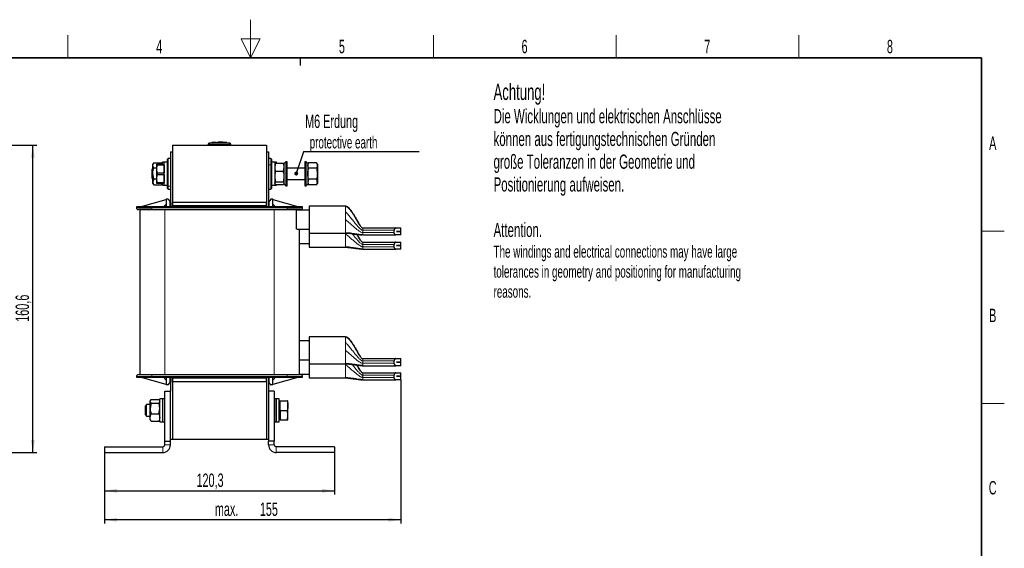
# Model space of a CAD drawing. Header units: millimetres. Extents: x 5 to 418, y 2 to 292.
# Tile 18 of 18: x 157 to 414, y 154 to 292. Entities that reach past the tile are written whole.
import ezdxf

# ---------------------------------------------------------------- set-up
doc = ezdxf.new("R2010")
doc.units = ezdxf.units.MM
doc.layers.add('SLD-0', color=7, linetype='Continuous')
doc.styles.add('SLDTEXTSTYLE0', font='TXT', dxfattribs={"width": 0.605})
doc.dimstyles.new('SLDDIMSTYLE0', dxfattribs={"dimtxt": 3.5, "dimasz": 3.302, "dimexe": 0, "dimexo": 0.0625, "dimgap": 0.875, "dimtad": 1, "dimlfac": 2, "dimrnd": 1e-09, "dimzin": 12, "dimdsep": 46, "dimtxsty": 'SLDTEXTSTYLE0', "dimsah": 1, "dimcen": 0.09, "dimadec": 0, "dimazin": 3, "dimtfac": 1, "dimtofl": 0, "dimtmove": 0, "dimatfit": 3, "dimfxl": 1, "dimfrac": 2, "dimtolj": 1, "dimtzin": 12, "dimarcsym": 0})

# ---------------------------------------------------------------- blocks, each defined once
blk = doc.blocks.new('SW_NOTE_0')
at = {"layer": 'SLD-0', "color": 0, "attachment_point": 1, "style": 'SLDTEXTSTYLE0'}
for s, insert, char_height in [('Achtung!', (0, 5.46), 4.233), ('Die Wicklungen und elektrischen Anschlüsse', (0, -1.16), 3.7042), ('können aus fertigungstechnischen Gründen', (0, -7.1), 3.7042), ('große Toleranzen in der Geometrie und', (0, -13.04), 3.7042), ('Positionierung aufweisen.', (0, -18.98), 3.7042), ('Attention.', (0, -30.87), 3.704), ('The windings and electrical connections may have large', (0, -36.79), 3.175), ('tolerances in geometry and positioning for manufacturing', (0, -42.02), 3.175), ('reasons.', (0, -47.25), 3.175)]:
    blk.add_mtext(s, dxfattribs=dict(at, insert=insert, char_height=char_height))
blk = doc.blocks.new('_D_1')
at = {"layer": 'SLD-0'}
for p, q in [((132.82, 259.75), (161.07, 259.75)), ((160.07, 179.45), (160.07, 259.75)), ((150.07, 179.45), (161.07, 179.45))]:
    blk.add_line(p, q, dxfattribs=at)
for points in [[(160.07, 259.75), (159.56, 256.45), (160.58, 256.45)], [(160.07, 179.45), (160.58, 182.75), (159.56, 182.75)]]:
    blk.add_solid(points, dxfattribs=at)
at = {"layer": 'SLD-0', "insert": (155.56, 213.59), "char_height": 3.5, "attachment_point": 1, "rotation": 90, "style": 'SLDTEXTSTYLE0'}
blk.add_mtext('160,6', dxfattribs=at)
blk = doc.blocks.new('_D_2')
at = {"layer": 'SLD-0'}
for p, q in [((178.78, 179.45), (178.78, 168.45)), ((238.93, 179.45), (238.93, 168.45)), ((178.78, 169.45), (238.93, 169.45))]:
    blk.add_line(p, q, dxfattribs=at)
for points in [[(178.78, 169.45), (182.08, 168.94), (182.08, 169.96)], [(238.93, 169.45), (235.63, 169.96), (235.63, 168.94)]]:
    blk.add_solid(points, dxfattribs=at)
at = {"layer": 'SLD-0', "insert": (202.84, 173.96), "char_height": 3.5, "attachment_point": 1, "style": 'SLDTEXTSTYLE0'}
blk.add_mtext('120,3', dxfattribs=at)
blk = doc.blocks.new('_D_3')
at = {"layer": 'SLD-0'}
for p, q in [((256.28, 198.43), (256.28, 160.88)), ((178.78, 179.45), (178.78, 160.88)), ((256.28, 161.88), (178.78, 161.88))]:
    blk.add_line(p, q, dxfattribs=at)
for points in [[(178.78, 161.88), (182.08, 161.37), (182.08, 162.39)], [(256.28, 161.88), (252.98, 162.39), (252.98, 161.37)]]:
    blk.add_solid(points, dxfattribs=at)
at = {"layer": 'SLD-0', "char_height": 3.5, "attachment_point": 1, "style": 'SLDTEXTSTYLE0'}
for s, insert in [('max.', (207.64, 166.39)), ('155', (219.4, 166.39))]:
    blk.add_mtext(s, dxfattribs=dict(at, insert=insert))
blk = doc.blocks.new('SW_NOTE_0_15')
at = {"layer": 'SLD-0', "color": 0}
blk.add_line((30.24, 0), (0, 0), dxfattribs=at)
at = {"layer": 'SLD-0', "color": 0, "attachment_point": 1, "style": 'SLDTEXTSTYLE0'}
for s, insert, char_height in [('M6 Erdung', (0.47, 9.75), 3.5), ('protective earth', (1.66, 4.09), 3.175)]:
    blk.add_mtext(s, dxfattribs=dict(at, insert=insert, char_height=char_height))
blk = doc.blocks.new('_Dot')
at = {"color": 0, "linetype": 'ByBlock', "lineweight": -2}
blk.add_line((-0.5, 0), (-1, 0), dxfattribs=at)
at = {"color": 0, "linetype": 'ByBlock', "const_width": 0.5}
blk.add_lwpolyline([(-0.25, 0, 1), (0.25, 0, 1)], format="xyb", close=True, dxfattribs=at)

msp = doc.modelspace()

# ---------------------------------------------------------------- linework, layer by layer
at = {"color": 7, "linetype": 'Continuous', "lineweight": 25}
for p, q in [((206.9157, 260.3503), (206.1248, 260.2887)), ((207.8187, 260.4506), (206.8906, 260.3943)), ((207.9807, 260.3719), (206.9143, 260.328)), ((206.9143, 260.3601), (207.9807, 260.3719)), ((206.9143, 260.3601), (206.9143, 260.3501)), ((206.9143, 260.2939), (206.9143, 260.2839)), ((207.9821, 260.4399), (207.0333, 260.3954)), ((208.3826, 260.4379), (210.5383, 260.408)), ((208.7315, 260.3835), (210.721, 260.3649)), ((210.721, 260.3319), (208.7315, 260.3835)), ((210.721, 260.3548), (209.3357, 260.3678)), ((210.7446, 260.4023), (209.8178, 260.4547)), ((211.5828, 260.2887), (210.7194, 260.356)), ((210.721, 260.3649), (210.721, 260.3548)), ((210.721, 260.2958), (210.721, 260.2858)), ((196.0288, 257.9516), (196.5288, 257.9516)), ((196.0288, 257.9516), (196.0288, 243.6016)), ((196.5288, 259.7516), (196.5288, 244.7516)), ((196.5288, 259.7516), (221.1788, 259.7516)), ((196.5288, 257.9516), (196.5288, 243.6016)), ((205.8538, 259.7516), (205.8538, 259.9076)), ((211.8538, 259.7516), (211.8538, 259.9076)), ((221.1788, 259.7516), (221.1788, 244.7516)), ((221.1788, 257.9516), (221.1788, 243.6016)), ((221.1788, 257.9516), (221.6788, 257.9516)), ((221.6788, 257.9516), (221.6788, 243.6016)), ((191.6169, 255.0774), (191.4288, 254.7516)), ((191.6521, 255.1362), (193.7056, 255.1362)), ((193.9288, 254.7516), (193.7407, 255.0774)), ((194.4288, 255.2516), (193.9288, 255.2516)), ((193.9288, 254.7516), (193.9288, 255.2516)), ((195.2288, 255.2516), (194.4288, 255.2516)), ((194.4288, 249.43), (194.4288, 255.2516)), ((195.4288, 256.2516), (195.2288, 256.0516)), ((195.2288, 249.2003), (195.2288, 256.0516)), ((196.0288, 256.2516), (195.4288, 256.2516)), ((195.4288, 249.0397), (195.4288, 256.2516)), ((222.2788, 256.2516), (221.6788, 256.2516)), ((222.4788, 256.0516), (222.2788, 256.2516)), ((222.2788, 256.2516), (222.2788, 254.6071)), ((222.4788, 256.0516), (222.4788, 254.4893)), ((223.2788, 255.2516), (222.4788, 255.2516)), ((223.7788, 255.2516), (223.2788, 255.2516)), ((223.2788, 255.2516), (223.2788, 249.9377)), ((223.5021, 255.0228), (223.2788, 253.9797)), ((223.3342, 254.8475), (223.2788, 254.7516)), ((223.5021, 255.0228), (223.3732, 254.825)), ((223.5021, 255.0228), (225.5556, 255.0228)), ((223.7788, 255.0228), (223.7788, 255.2516)), ((225.6936, 254.8249), (225.5556, 255.0228)), ((225.7788, 254.7516), (225.7258, 254.8435)), ((226.1788, 255.3766), (225.7788, 254.9766)), ((225.7788, 251.2078), (225.7788, 254.9766)), ((226.5788, 255.3766), (226.1788, 255.3766)), ((226.1788, 255.3766), (226.1788, 251.0546)), ((226.5788, 251.0546), (226.5788, 255.3766)), ((231.5288, 255.3766), (231.1288, 255.3766)), ((231.1288, 255.3766), (231.1288, 249.1266)), ((231.9288, 254.9766), (231.5288, 255.3766)), ((231.5288, 249.1266), (231.5288, 255.3766)), ((232.1521, 255.1384), (231.9288, 254.7516)), ((231.9288, 254.9766), (231.9288, 249.5266)), ((234.2056, 255.1384), (232.1521, 255.1384)), ((234.4288, 254.7516), (234.2056, 255.1384)), ((234.2056, 255.1384), (234.4288, 254.4167)), ((191.4288, 253.5949), (191.2788, 253.4449)), ((191.2788, 251.2182), (191.2788, 253.4449)), ((191.4288, 254.4634), (191.4288, 254.7516)), ((191.4288, 252.3483), (191.4288, 254.4634)), ((191.6521, 250.906), (191.4288, 252.3483)), ((191.4288, 250.1365), (191.4288, 252.3483)), ((191.6521, 253.7906), (192.4288, 253.7906)), ((192.4288, 254.7516), (192.4288, 253.5016)), ((192.5053, 254.5195), (192.4288, 253.5016)), ((192.4288, 253.5016), (192.5053, 252.4838)), ((192.4288, 253.5016), (192.4288, 251.0016)), ((192.5053, 254.5195), (192.5053, 254.7516)), ((192.5053, 254.7516), (194.3524, 254.7516)), ((194.3524, 254.5195), (192.5053, 254.5195)), ((192.5053, 252.4838), (194.3524, 252.4838)), ((192.5053, 252.4838), (192.5053, 252.0195)), ((194.3524, 254.5195), (194.3524, 254.7516)), ((194.3524, 254.5195), (194.4288, 253.5016)), ((194.4288, 253.5016), (194.3524, 252.4838)), ((194.3524, 252.0195), (194.3524, 252.4838)), ((222.2788, 254.6071), (222.2788, 248.2516)), ((222.4788, 254.4893), (222.4788, 248.4516)), ((223.5021, 252.9367), (225.5556, 252.9367)), ((225.5556, 252.9367), (225.7788, 253.9797)), ((231.1288, 253.7516), (226.5788, 253.7516)), ((232.1521, 253.695), (231.9288, 254.4167)), ((234.2056, 253.695), (232.1521, 253.695)), ((234.4288, 254.7516), (234.4288, 254.4167)), ((234.4288, 254.4167), (234.4288, 252.2516)), ((234.4288, 252.2516), (234.4288, 250.0866)), ((191.2788, 251.0584), (191.2788, 251.2182)), ((191.2788, 251.0584), (191.4288, 250.9084)), ((191.6521, 250.906), (191.4288, 250.1365)), ((191.4288, 249.7516), (191.4288, 250.1365)), ((191.4288, 249.7516), (191.6169, 249.4258)), ((191.6521, 250.906), (192.4288, 250.906)), ((192.5053, 252.0195), (192.4288, 251.0016)), ((192.4288, 251.0016), (192.5053, 249.9838)), ((192.4288, 251.0016), (192.4288, 249.7516)), ((194.3524, 252.0195), (192.5053, 252.0195)), ((192.5053, 249.9838), (194.3524, 249.9838)), ((192.5053, 249.9838), (192.5053, 249.7516)), ((194.3524, 249.7516), (192.5053, 249.7516)), ((193.7056, 249.367), (193.8172, 249.7516)), ((193.7407, 249.4258), (193.9288, 249.7516)), ((193.9288, 249.2516), (193.9288, 249.7516)), ((194.3524, 252.0195), (194.4288, 251.0016)), ((194.4288, 251.0016), (194.3524, 249.9838)), ((194.3524, 249.7516), (194.3524, 249.9838)), ((223.2788, 249.9377), (223.2788, 249.2516)), ((223.2788, 249.7516), (223.3342, 249.6558)), ((223.5021, 249.4805), (223.3732, 249.6783)), ((223.5021, 250.1656), (225.5556, 250.1656)), ((225.5556, 250.1656), (225.7788, 249.8231)), ((225.6936, 249.6783), (225.5556, 249.4805)), ((225.7258, 249.6598), (225.7788, 249.7516)), ((225.7788, 249.5266), (225.7788, 251.2078)), ((226.1788, 251.0546), (226.1788, 249.1266)), ((226.5788, 249.1266), (226.5788, 251.0546)), ((226.5788, 250.7516), (231.1288, 250.7516)), ((232.1521, 250.8083), (231.9288, 250.0866)), ((231.9288, 249.7516), (232.1521, 249.3649)), ((234.2056, 250.8083), (232.1521, 250.8083)), ((234.2056, 249.3649), (234.4288, 250.0866)), ((234.2056, 249.3649), (234.4288, 249.7516)), ((234.4288, 250.0866), (234.4288, 249.7516)), ((191.6521, 249.367), (191.6237, 249.4361)), ((191.6521, 249.367), (193.7056, 249.367)), ((193.734, 249.4361), (193.7056, 249.367)), ((193.9288, 249.2516), (194.4288, 249.2516)), ((194.4288, 249.2516), (194.4288, 249.43)), ((194.4288, 249.2516), (195.2288, 249.2516)), ((195.2288, 248.4516), (195.2288, 249.2003)), ((195.2288, 248.4516), (195.4288, 248.2516)), ((195.4288, 248.2516), (195.4288, 249.0397)), ((195.4288, 248.2516), (196.0288, 248.2516)), ((221.6788, 248.2516), (222.2788, 248.2516)), ((222.2788, 248.2516), (222.4788, 248.4516)), ((222.4788, 249.2516), (223.2788, 249.2516)), ((223.2788, 249.2516), (223.7788, 249.2516)), ((223.5021, 249.4805), (225.5556, 249.4805)), ((223.7788, 249.2516), (223.7788, 249.4805)), ((225.7788, 249.5266), (226.1788, 249.1266)), ((226.1788, 249.1266), (226.5788, 249.1266)), ((231.1288, 249.1266), (231.5288, 249.1266)), ((231.5288, 249.1266), (231.9288, 249.5266)), ((234.2056, 249.3649), (232.1521, 249.3649)), ((188.1538, 243.6016), (194.9538, 245.5016)), ((194.9538, 245.5016), (194.9538, 245.6016)), ((195.4538, 245.6016), (194.9538, 245.6016)), ((194.9538, 245.5015), (194.9538, 243.6016)), ((195.4538, 245.6016), (195.9538, 244.9516)), ((195.9538, 243.6016), (195.9538, 244.9516)), ((196.5288, 243.8516), (196.5288, 244.7516)), ((221.1788, 244.7516), (196.5288, 244.7516)), ((221.1788, 243.8516), (221.1788, 244.7516)), ((222.2538, 245.6016), (221.7538, 244.9516)), ((221.7538, 244.9516), (221.7538, 243.6016)), ((222.7538, 245.6016), (222.2538, 245.6016)), ((222.7538, 245.6016), (222.7538, 245.5016)), ((222.7538, 245.5015), (222.7538, 245.5016)), ((222.7538, 245.5016), (229.5538, 243.6016)), ((222.7538, 243.6016), (222.7538, 245.5015)), ((187.1538, 243.6016), (187.1538, 243.4016)), ((191.1538, 243.6016), (187.1538, 243.6016)), ((188.0538, 242.9016), (188.0538, 199.8016)), ((188.0538, 242.9016), (194.5538, 242.9016)), ((226.5538, 243.6016), (191.1538, 243.6016)), ((194.9538, 244.3516), (194.2038, 243.6016)), ((194.5538, 242.9016), (223.1538, 242.9016)), ((221.1788, 243.8516), (196.5288, 243.8516)), ((196.5288, 243.8516), (196.5288, 243.6016)), ((221.1788, 243.8516), (221.1788, 243.6016)), ((223.5038, 243.6016), (222.7538, 244.3516)), ((223.1538, 242.9016), (229.6538, 242.9016)), ((230.5538, 243.6016), (226.5538, 243.6016)), ((228.8538, 242.7452), (228.8538, 240.2733)), ((232.2788, 242.7733), (229.0435, 242.7733)), ((229.6538, 242.9016), (229.6538, 242.7733)), ((230.5538, 243.4016), (230.5538, 243.6016)), ((241.7788, 243.7733), (232.2788, 243.7733)), ((232.2788, 243.7733), (232.2788, 236.7733)), ((228.8538, 240.2733), (228.8538, 237.8015)), ((229.0435, 237.7733), (232.2788, 237.7733)), ((229.6538, 237.7733), (229.6538, 199.8016)), ((246.2788, 238.1233), (254.9711, 238.1233)), ((254.5238, 236.89), (254.5238, 237.5066)), ((254.9711, 238.1233), (256.2788, 238.1233)), ((255.1632, 237.1958), (255.1632, 237.2008)), ((255.1632, 237.2008), (256.2788, 237.2008)), ((256.2788, 237.1958), (255.1632, 237.1958)), ((256.2788, 237.2008), (256.2788, 238.1233)), ((256.2788, 236.2733), (256.2788, 237.1958)), ((232.2788, 236.7733), (241.7788, 236.7733)), ((232.2788, 236.7733), (232.2788, 233.0711)), ((246.2788, 236.2733), (254.9711, 236.2733)), ((246.2788, 234.4211), (254.9711, 234.4211)), ((256.2788, 236.2733), (254.9711, 236.2733)), ((254.9711, 234.4211), (256.2788, 234.4211)), ((256.2788, 233.4986), (256.2788, 234.4211)), ((229.6538, 234.0711), (232.2788, 234.0711)), ((232.2788, 233.0711), (241.7788, 233.0711)), ((246.2788, 232.5711), (254.9711, 232.5711)), ((254.5238, 233.1878), (254.5238, 233.8045)), ((256.2788, 232.5711), (254.9711, 232.5711)), ((255.1632, 233.4936), (255.1632, 233.4986)), ((255.1632, 233.4986), (256.2788, 233.4986)), ((256.2788, 233.4936), (255.1632, 233.4936)), ((256.2788, 232.5711), (256.2788, 233.4936)), ((232.2788, 208.6321), (229.6538, 208.6321)), ((241.7788, 209.6321), (232.2788, 209.6321)), ((232.2788, 209.6321), (232.2788, 202.6321)), ((229.6538, 203.6321), (232.2788, 203.6321)), ((246.2788, 203.9821), (254.9711, 203.9821)), ((254.5238, 202.7488), (254.5238, 203.3655)), ((254.9711, 203.9821), (256.2788, 203.9821)), ((256.2788, 203.0596), (256.2788, 203.9821)), ((232.2788, 202.6321), (241.7788, 202.6321)), ((232.2788, 202.6321), (232.2788, 198.93)), ((246.2788, 202.1321), (254.9711, 202.1321)), ((256.2788, 202.1321), (254.9711, 202.1321)), ((255.1632, 203.0546), (255.1632, 203.0596)), ((255.1632, 203.0596), (256.2788, 203.0596)), ((256.2788, 203.0546), (255.1632, 203.0546)), ((256.2788, 202.1321), (256.2788, 203.0546)), ((187.1538, 199.3016), (187.1538, 199.1016)), ((187.1538, 199.1016), (191.1538, 199.1016)), ((188.0538, 199.8016), (194.5538, 199.8016)), ((194.9538, 197.2016), (188.1538, 199.1016)), ((191.1538, 199.1016), (226.5538, 199.1016)), ((194.2038, 199.1016), (194.9538, 198.3516)), ((194.5538, 199.8016), (223.1538, 199.8016)), ((194.9538, 199.1016), (194.9538, 197.2018)), ((195.9538, 197.7516), (195.9538, 199.1016)), ((196.0288, 199.1016), (196.0288, 195.4516)), ((196.5288, 199.1016), (196.5288, 182.9516)), ((196.5288, 199.1016), (196.5288, 198.8516)), ((196.5288, 197.9516), (196.5288, 198.8516)), ((221.1788, 198.8516), (196.5288, 198.8516)), ((221.1788, 199.1016), (221.1788, 182.9516)), ((221.1788, 199.1016), (221.1788, 198.8516)), ((221.1788, 197.9516), (221.1788, 198.8516)), ((221.6788, 199.1016), (221.6788, 195.4516)), ((221.7538, 199.1016), (221.7538, 197.7516)), ((222.7538, 197.2018), (222.7538, 199.1016)), ((222.7538, 198.3516), (223.5038, 199.1016)), ((229.5538, 199.1016), (222.7538, 197.2016)), ((223.1538, 199.8016), (229.341, 199.8016)), ((226.5538, 199.1016), (230.5538, 199.1016)), ((229.6538, 199.93), (232.2788, 199.93)), ((230.5538, 199.1016), (230.5538, 199.3016)), ((232.2788, 198.93), (241.7788, 198.93)), ((246.2788, 200.28), (254.9711, 200.28)), ((246.2788, 198.43), (254.9711, 198.43)), ((254.5238, 199.0466), (254.5238, 199.6633)), ((254.9711, 200.28), (256.2788, 200.28)), ((256.2788, 198.43), (254.9711, 198.43)), ((255.1632, 199.3525), (255.1632, 199.3575)), ((255.1632, 199.3575), (256.2788, 199.3575)), ((256.2788, 199.3525), (255.1632, 199.3525)), ((256.2788, 199.3575), (256.2788, 200.28)), ((256.2788, 198.43), (256.2788, 199.3525)), ((194.9538, 197.2016), (194.9538, 197.1016)), ((195.4538, 197.1016), (194.9538, 197.1016)), ((195.4538, 197.1016), (195.9538, 197.7516)), ((221.1788, 197.9516), (196.5288, 197.9516)), ((196.5288, 197.9516), (196.5288, 182.9516)), ((221.1788, 197.9516), (221.1788, 182.9516)), ((222.7538, 197.1016), (222.2538, 197.1016)), ((222.7538, 197.1016), (222.7538, 197.2016)), ((190.8163, 193.103), (190.7288, 192.9516)), ((190.9521, 193.2776), (193.0056, 193.2776)), ((193.0056, 193.2776), (193.1013, 193.084)), ((193.2288, 192.9516), (193.1396, 193.1061)), ((194.0288, 193.4516), (193.2288, 193.4516)), ((193.2288, 187.8909), (193.2288, 193.4516)), ((194.5288, 193.4516), (194.0288, 193.4516)), ((194.0288, 187.8909), (194.0288, 193.4516)), ((194.0288, 187.4516), (194.0288, 193.4516)), ((194.5288, 182.4516), (194.5288, 195.4516)), ((194.5288, 195.4516), (196.0288, 195.4516)), ((196.0288, 182.4516), (196.0288, 195.4516)), ((223.1788, 195.4516), (221.6788, 195.4516)), ((221.6788, 195.4516), (221.6788, 182.4516)), ((223.1788, 195.4516), (223.1788, 182.4516)), ((223.6788, 193.4516), (223.1788, 193.4516)), ((224.4788, 193.4516), (223.6788, 193.4516)), ((223.6788, 191.9404), (223.6788, 193.4516)), ((223.6788, 193.4516), (223.6788, 187.4516)), ((224.4788, 191.9404), (224.4788, 193.4516)), ((189.7856, 191.9516), (189.4788, 191.6449)), ((189.4788, 189.4182), (189.4788, 191.6449)), ((190.7288, 191.9516), (189.7856, 191.9516)), ((189.7856, 189.1526), (189.7856, 191.9516)), ((190.7288, 192.8262), (190.7288, 192.9516)), ((190.9521, 192.3748), (190.7288, 192.8262)), ((190.7288, 190.9618), (190.7288, 192.8262)), ((190.9521, 192.3748), (190.7288, 190.9618)), ((190.7288, 188.5872), (190.7288, 190.9618)), ((190.9521, 192.3748), (193.0056, 192.3748)), ((193.0056, 189.5488), (193.2288, 190.9618)), ((223.6788, 187.4516), (223.6788, 191.9404)), ((224.7288, 192.816), (224.4788, 192.6716)), ((224.4788, 187.4516), (224.4788, 191.9404)), ((224.7288, 192.9516), (226.5881, 192.9516)), ((224.7288, 190.4516), (224.7288, 192.9516)), ((226.7288, 192.9516), (226.5881, 192.9516)), ((226.7288, 191.7016), (226.7288, 192.9516)), ((226.7288, 189.2016), (226.7288, 191.7016)), ((189.4788, 189.2584), (189.4788, 189.4182)), ((189.4788, 189.2584), (189.7856, 188.9516)), ((189.7856, 188.9516), (189.7856, 189.1526)), ((189.7856, 188.9516), (190.7288, 188.9516)), ((190.7288, 187.9516), (190.7288, 188.5872)), ((190.7288, 187.9516), (190.8163, 187.8002)), ((190.9521, 189.5488), (193.0056, 189.5488)), ((193.1396, 187.7971), (193.2288, 187.9516)), ((193.2288, 187.4516), (193.2288, 187.8909)), ((194.0288, 187.4516), (194.0288, 187.8909)), ((224.4788, 188.2316), (224.7288, 188.0873)), ((224.7288, 190.4516), (226.5881, 190.4516)), ((224.7288, 190.4516), (224.7288, 187.9516)), ((224.7288, 187.9516), (226.5881, 187.9516)), ((226.7288, 189.2016), (226.5881, 190.4516)), ((226.5881, 187.9516), (226.7288, 189.2016)), ((226.5881, 187.9516), (226.7288, 187.9516)), ((226.7288, 187.9516), (226.7288, 189.2016)), ((190.8495, 187.8194), (190.9521, 187.6256)), ((190.9521, 187.6256), (193.0056, 187.6256)), ((193.0056, 187.6256), (193.1013, 187.8192)), ((193.2288, 187.4516), (194.0288, 187.4516)), ((194.0288, 187.4516), (194.5288, 187.4516)), ((223.1788, 187.4516), (223.6788, 187.4516)), ((223.6788, 187.4516), (224.4788, 187.4516)), ((196.0288, 182.9516), (196.5288, 182.9516)), ((196.5288, 182.9516), (221.1788, 182.9516)), ((221.1788, 182.9516), (221.6788, 182.9516)), ((178.7788, 180.9516), (178.7788, 179.4516)), ((178.7788, 180.9516), (194.0288, 180.9516)), ((194.5288, 182.4516), (196.0288, 182.4516)), ((194.5288, 181.4516), (194.5288, 182.4516)), ((196.0288, 181.4516), (196.0288, 182.4516)), ((223.1788, 182.4516), (221.6788, 182.4516)), ((221.6788, 181.4516), (221.6788, 182.4516)), ((223.1788, 181.4516), (223.1788, 182.4516)), ((238.9288, 180.9516), (223.6788, 180.9516)), ((238.9288, 180.9516), (238.9288, 179.4516)), ((178.7788, 179.4516), (194.0288, 179.4516)), ((238.9288, 179.4516), (223.6788, 179.4516))]:
    msp.add_line(p, q, dxfattribs=at)
at = {"color": 7, "linetype": 'Continuous', "lineweight": 18}
for p, q in [((206.3497, 260.2575), (206.3538, 259.9076)), ((211.358, 260.2575), (211.3538, 259.9076)), ((211.5099, 260.2575), (211.5505, 260.2931)), ((206.3538, 259.7516), (206.3538, 259.9076)), ((211.3538, 259.7516), (211.3538, 259.9076)), ((221.6788, 254.6071), (222.2788, 254.6071)), ((222.4788, 254.4893), (222.2788, 254.6071)), ((195.2288, 249.2003), (195.4288, 249.0397)), ((196.0288, 249.0397), (195.4288, 249.0397)), ((187.1538, 243.4016), (191.1538, 243.4016)), ((191.1538, 243.4016), (191.1538, 243.6016)), ((191.1538, 242.9016), (191.1538, 243.4016)), ((226.5538, 243.4016), (191.1538, 243.4016)), ((194.5538, 242.9016), (194.5538, 199.8016)), ((223.1538, 242.9016), (223.1538, 199.8016)), ((226.5538, 243.6016), (226.5538, 243.4016)), ((226.5538, 242.9016), (226.5538, 243.4016)), ((226.5538, 243.4016), (230.5538, 243.4016)), ((241.7788, 243.7664), (241.7788, 243.7733)), ((241.7788, 242.1634), (241.7788, 242.3306)), ((246.2788, 237.7249), (246.2788, 237.5066)), ((246.2788, 237.5066), (246.2788, 236.89)), ((254.5238, 237.5066), (246.2788, 237.5066)), ((254.5238, 236.89), (246.2788, 236.89)), ((241.7788, 236.7733), (241.7788, 236.7802)), ((241.7788, 236.5711), (241.7788, 236.7733)), ((241.7788, 233.0711), (241.7788, 233.078)), ((246.2788, 234.0227), (246.2788, 233.8045)), ((246.2788, 233.8045), (246.2788, 233.1878)), ((254.5238, 233.8045), (246.2788, 233.8045)), ((254.5238, 233.1878), (246.2788, 233.1878)), ((241.7788, 209.6252), (241.7788, 209.6321)), ((241.7788, 208.0222), (241.7788, 208.1894)), ((246.2788, 203.5837), (246.2788, 203.3655)), ((246.2788, 203.3655), (246.2788, 202.7488)), ((254.5238, 203.3655), (246.2788, 203.3655)), ((241.7788, 202.6321), (241.7788, 202.639)), ((241.7788, 202.43), (241.7788, 202.6321)), ((254.5238, 202.7488), (246.2788, 202.7488)), ((191.1538, 199.3016), (187.1538, 199.3016)), ((191.1538, 199.8016), (191.1538, 199.3016)), ((191.1538, 199.3016), (226.5538, 199.3016)), ((191.1538, 199.1016), (191.1538, 199.3016)), ((226.5538, 199.8016), (226.5538, 199.3016)), ((230.5538, 199.3016), (226.5538, 199.3016)), ((226.5538, 199.3016), (226.5538, 199.1016)), ((241.7788, 198.93), (241.7788, 198.9369)), ((246.2788, 199.8816), (246.2788, 199.6633)), ((246.2788, 199.6633), (246.2788, 199.0466)), ((254.5238, 199.6633), (246.2788, 199.6633)), ((254.5238, 199.0466), (246.2788, 199.0466)), ((194.0288, 179.4516), (194.0288, 180.9516)), ((194.5288, 181.4516), (196.0288, 181.4516)), ((221.6788, 181.4516), (223.1788, 181.4516)), ((223.6788, 180.9516), (223.6788, 179.4516))]:
    msp.add_line(p, q, dxfattribs=at)
at = {"color": 7, "linetype": 'Continuous', "lineweight": 25}
for centre, radius, start, end in [((206.2038, 259.9462), 0.35, 97.642372, 180), ((211.5038, 259.9462), 0.35, 360, 82.373309), ((187.6538, 243.4016), 0.5, 180, 270), ((230.0538, 243.4016), 0.5, 270, 0), ((187.6538, 199.3016), 0.5, 90, 180), ((230.0538, 199.3016), 0.5, 0, 90), ((194.0288, 181.4516), 2, 270, 0), ((194.0288, 181.4516), 0.5, 270, 0), ((223.6788, 181.4516), 2, 180, 270), ((223.6788, 181.4516), 0.5, 180, 270)]:
    msp.add_arc(centre, radius, start, end, dxfattribs=at)
at = {"color": 7, "linetype": 'Continuous', "lineweight": 18}
for centre, start, end in [((206.2038, 259.9076), 90.989649, 179.997938), ((211.5039, 259.9076), 0.002064, 89.009586)]:
    msp.add_arc(centre, 0.35, start, end, dxfattribs=at)
for points, knots in [([(206.1572, 260.2931), (206.1572, 260.2931), (206.1437, 260.3049), (206.1707, 260.2812), (206.1978, 260.2575)], [0, 0, 0, 0, 0.00013119, 1, 1, 1, 1]), ([(206.1978, 260.2575), (206.1986, 260.2574), (206.2008, 260.2571), (206.2194, 260.2569), (206.2537, 260.2568), (206.2988, 260.257), (206.3328, 260.2573), (206.3497, 260.2575)], [0, 0, 0, 0, 0.14056698, 0.35532785, 0.57084386, 0.7860438, 1, 1, 1, 1]), ([(206.3497, 260.2575), (206.9181, 260.2629), (208.055, 260.2738), (209.7246, 260.2733), (210.8255, 260.2627), (211.358, 260.2575)], [0, 0, 0, 0, 0.340498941, 0.681049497, 1, 1, 1, 1]), ([(211.358, 260.2575), (211.3691, 260.2574), (211.3971, 260.2571), (211.4395, 260.2569), (211.4779, 260.2568), (211.5043, 260.257), (211.508, 260.2574), (211.5099, 260.2575)], [0, 0, 0, 0, 0.14065692, 0.35550386, 0.57103286, 0.78617162, 1, 1, 1, 1]), ([(206.3538, 259.9076), (206.2976, 259.9074), (206.1852, 259.9071), (206.0354, 259.9069), (205.9223, 259.9069), (205.8624, 259.9072), (205.8563, 259.9075), (205.8538, 259.9076)], [0, 0, 0, 0, 0.21467278, 0.42935247, 0.64402667, 0.85869576, 1, 1, 1, 1]), ([(211.3538, 259.9076), (210.8222, 259.9129), (209.7231, 259.924), (208.0564, 259.9245), (206.9214, 259.9132), (206.3538, 259.9076)], [0, 0, 0, 0, 0.31897731, 0.65947606, 1, 1, 1, 1]), ([(211.8538, 259.9076), (211.8483, 259.9074), (211.8373, 259.9071), (211.7511, 259.9069), (211.6242, 259.9069), (211.4836, 259.9072), (211.3907, 259.9075), (211.3538, 259.9076)], [0, 0, 0, 0, 0.21467234, 0.42935197, 0.64402608, 0.85869542, 1, 1, 1, 1]), ([(246.2788, 237.5066), (246.2333, 237.513), (246.1295, 237.5276), (245.933, 237.6352), (245.5696, 237.9111), (245.0781, 238.4214), (244.4738, 239.1206), (243.8111, 239.9387), (243.1141, 240.8089), (242.438, 241.6497), (241.9828, 242.1199), (241.7788, 242.3306)], [0, 0, 0, 0, 0.01956634, 0.04455426, 0.09575986, 0.2199213, 0.35737133, 0.50893446, 0.69261253, 0.86230746, 1, 1, 1, 1]), ([(246.2788, 236.89), (246.2241, 236.8959), (246.1002, 236.9095), (245.9098, 236.9879), (245.5638, 237.1662), (244.8626, 237.6559), (244.0205, 238.3628), (243.1285, 239.1404), (242.445, 239.7431), (241.9856, 240.1087), (241.7788, 240.2733)], [0, 0, 0, 0, 0.02799375, 0.06339471, 0.1063846, 0.23408023, 0.52080656, 0.700058, 0.86496084, 1, 1, 1, 1]), ([(246.2788, 233.1878), (246.2241, 233.1938), (246.1002, 233.2073), (245.9098, 233.2857), (245.5638, 233.464), (244.8626, 233.9538), (244.0205, 234.6607), (243.1285, 235.4382), (242.445, 236.041), (241.9856, 236.4065), (241.7788, 236.5711)], [0, 0, 0, 0, 0.02799375, 0.06339471, 0.1063846, 0.23408023, 0.52080656, 0.700058, 0.86496084, 1, 1, 1, 1]), ([(246.2788, 233.8045), (246.2333, 233.8109), (246.1295, 233.8254), (245.933, 233.9331), (245.5696, 234.2089), (245.0781, 234.7193), (244.474, 235.4183), (243.9393, 236.0779), (243.6033, 236.4969), (243.4765, 236.655)], [0, 0, 0, 0, 0.03256978, 0.07416423, 0.15940013, 0.36607705, 0.59487388, 0.84716316, 1, 1, 1, 1]), ([(246.2788, 203.3655), (246.2333, 203.3719), (246.1295, 203.3864), (245.933, 203.4941), (245.5696, 203.7699), (245.0781, 204.2803), (244.4738, 204.9794), (243.8111, 205.7975), (243.1141, 206.6678), (242.438, 207.5085), (241.9828, 207.9787), (241.7788, 208.1894)], [0, 0, 0, 0, 0.01956634, 0.04455426, 0.09575986, 0.2199213, 0.35737133, 0.50893446, 0.69261253, 0.86230746, 1, 1, 1, 1]), ([(246.2788, 202.7488), (246.2241, 202.7548), (246.1002, 202.7683), (245.9098, 202.8467), (245.5638, 203.025), (244.8626, 203.5148), (244.0205, 204.2217), (243.1285, 204.9992), (242.445, 205.602), (241.9856, 205.9675), (241.7788, 206.1321)], [0, 0, 0, 0, 0.02799375, 0.06339471, 0.1063846, 0.23408023, 0.52080656, 0.700058, 0.86496084, 1, 1, 1, 1]), ([(246.2788, 199.0466), (246.2241, 199.0526), (246.1002, 199.0661), (245.9098, 199.1445), (245.5638, 199.3229), (244.8626, 199.8126), (244.0205, 200.5195), (243.1285, 201.297), (242.445, 201.8998), (241.9856, 202.2654), (241.7788, 202.43)], [0, 0, 0, 0, 0.02799375, 0.06339471, 0.1063846, 0.23408023, 0.52080656, 0.700058, 0.86496084, 1, 1, 1, 1]), ([(246.2788, 199.6633), (246.2333, 199.6697), (246.1295, 199.6843), (245.933, 199.7919), (245.5696, 200.0678), (245.0781, 200.5781), (244.474, 201.2771), (243.95, 201.9236), (243.6244, 202.3295), (243.5081, 202.4745)], [0, 0, 0, 0, 0.03298793, 0.07511639, 0.1614466, 0.37077695, 0.60251121, 0.85803951, 1, 1, 1, 1])]:
    msp.add_open_spline(points, degree=3, knots=knots, dxfattribs=at)
at = {"color": 7, "linetype": 'Continuous', "lineweight": 25}
for points, knots in [([(206.9143, 260.2939), (207.4349, 260.3054), (208.7037, 260.3335), (209.9727, 260.3098), (210.721, 260.2958)], [0, 0, 0, 0, 0.410329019, 1, 1, 1, 1]), ([(210.721, 260.2858), (210.2006, 260.2968), (208.9318, 260.3237), (207.6629, 260.2987), (206.9143, 260.2839)], [0, 0, 0, 0, 0.41007586, 1, 1, 1, 1]), ([(209.181, 260.4907), (209.0598, 260.5009), (208.7977, 260.5228), (208.5357, 260.4986), (208.3948, 260.4856)], [0, 0, 0, 0, 0.46211702, 1, 1, 1, 1]), ([(210.5383, 260.408), (210.0179, 260.4553), (209.3944, 260.5119), (208.7708, 260.4777), (208.6676, 260.472)], [0, 0, 0, 0, 0.83462814, 1, 1, 1, 1]), ([(191.4288, 254.4634), (191.4559, 254.6395), (191.4909, 254.8673), (191.6223, 255.0865), (191.6521, 255.1362)], [0, 0, 0, 0, 0.7730974, 1, 1, 1, 1]), ([(193.7056, 255.1362), (193.7366, 255.0866), (193.8152, 254.9611), (193.8384, 254.8306), (193.8524, 254.7516)], [0, 0, 0, 0, 0.39523734, 1, 1, 1, 1]), ([(225.7788, 253.9797), (225.7786, 254.0045), (225.7754, 254.3567), (225.6615, 254.7018), (225.5556, 255.0228)], [0, 0, 0, 0, 0.07020058, 1, 1, 1, 1]), ([(231.9288, 254.4167), (231.9291, 254.4338), (231.9322, 254.6775), (232.0462, 254.9163), (232.1521, 255.1384)], [0, 0, 0, 0, 0.07020058, 1, 1, 1, 1]), ([(191.6521, 253.7906), (191.562, 253.9582), (191.4428, 254.1801), (191.4316, 254.4078), (191.4288, 254.4634)], [0, 0, 0, 0, 0.755634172, 1, 1, 1, 1]), ([(191.4288, 252.3483), (191.4291, 252.3825), (191.4322, 252.8695), (191.5462, 253.3468), (191.6521, 253.7906)], [0, 0, 0, 0, 0.07020058, 1, 1, 1, 1]), ([(223.2788, 253.9797), (223.2791, 253.955), (223.2822, 253.6028), (223.3962, 253.2577), (223.5021, 252.9367)], [0, 0, 0, 0, 0.070200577, 1, 1, 1, 1]), ([(223.5021, 252.9367), (223.412, 252.5915), (223.2928, 252.1346), (223.2816, 251.6658), (223.2788, 251.5512)], [0, 0, 0, 0, 0.75563417, 1, 1, 1, 1]), ([(225.7788, 251.5512), (225.7761, 251.6658), (225.7649, 252.1346), (225.6457, 252.5915), (225.5556, 252.9367)], [0, 0, 0, 0, 0.24436583, 1, 1, 1, 1]), ([(231.9288, 252.2516), (231.9316, 252.371), (231.9428, 252.8594), (232.062, 253.3354), (232.1521, 253.695)], [0, 0, 0, 0, 0.24436583, 1, 1, 1, 1]), ([(232.1521, 250.8083), (232.1223, 250.9149), (231.9909, 251.3851), (231.9559, 251.8738), (231.9288, 252.2516)], [0, 0, 0, 0, 0.2269026, 1, 1, 1, 1]), ([(234.4288, 254.4167), (234.4286, 254.3996), (234.4254, 254.1559), (234.3115, 253.9171), (234.2056, 253.695)], [0, 0, 0, 0, 0.07020058, 1, 1, 1, 1]), ([(234.2056, 253.695), (234.2957, 253.3354), (234.4149, 252.8594), (234.4261, 252.371), (234.4288, 252.2516)], [0, 0, 0, 0, 0.75563417, 1, 1, 1, 1]), ([(234.4288, 252.2516), (234.4018, 251.8738), (234.3668, 251.3851), (234.2354, 250.9149), (234.2056, 250.8083)], [0, 0, 0, 0, 0.7730974, 1, 1, 1, 1]), ([(191.4288, 250.1365), (191.4291, 250.1183), (191.4322, 249.8584), (191.5462, 249.6038), (191.6521, 249.367)], [0, 0, 0, 0, 0.07020058, 1, 1, 1, 1]), ([(223.2788, 251.5512), (223.3059, 251.1885), (223.3409, 250.7193), (223.4723, 250.268), (223.5021, 250.1656)], [0, 0, 0, 0, 0.7730974, 1, 1, 1, 1]), ([(223.2788, 249.8231), (223.2791, 249.8312), (223.2822, 249.9469), (223.3962, 250.0602), (223.5021, 250.1656)], [0, 0, 0, 0, 0.070200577, 1, 1, 1, 1]), ([(225.5556, 250.1656), (225.5854, 250.268), (225.7168, 250.7193), (225.7518, 251.1885), (225.7788, 251.5512)], [0, 0, 0, 0, 0.2269026, 1, 1, 1, 1]), ([(231.9288, 250.0866), (231.9291, 250.0695), (231.9322, 249.8258), (232.0462, 249.5869), (232.1521, 249.3649)], [0, 0, 0, 0, 0.07020058, 1, 1, 1, 1]), ([(234.4288, 250.0866), (234.4286, 250.1037), (234.4254, 250.3474), (234.3115, 250.5862), (234.2056, 250.8083)], [0, 0, 0, 0, 0.07020058, 1, 1, 1, 1]), ([(191.1538, 242.9016), (190.7136, 242.9016), (190.0363, 242.9016), (189.2214, 242.9016), (188.6607, 242.9016), (188.209, 242.9016), (187.7725, 242.9016), (187.7006, 242.9016), (187.6538, 242.9016)], [0, 0, 0, 0, 0.239456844, 0.36836066, 0.5, 0.63163934, 0.760543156, 1, 1, 1, 1]), ([(230.0538, 242.9016), (230.0071, 242.9016), (229.9352, 242.9016), (229.4987, 242.9016), (229.047, 242.9016), (228.4863, 242.9016), (227.6714, 242.9016), (226.9941, 242.9016), (226.5538, 242.9016)], [0, 0, 0, 0, 0.23945684, 0.36836066, 0.5, 0.63163934, 0.76054316, 1, 1, 1, 1]), ([(245.7057, 238.6386), (245.4901, 238.9691), (245.0361, 239.665), (244.5053, 240.6389), (243.9763, 241.541), (243.4373, 242.3923), (242.8816, 243.1349), (242.3621, 243.5789), (242.0336, 243.7458), (241.8622, 243.7643), (241.7788, 243.7733)], [0, 0, 0, 0, 0.17920361, 0.37732598, 0.50405437, 0.6538731, 0.8352589, 0.92235126, 0.96219522, 1, 1, 1, 1]), ([(241.7788, 243.7664), (241.9331, 243.725), (242.2703, 243.6347), (242.7313, 243.2018), (243.2348, 242.5992), (243.761, 241.8155), (244.3233, 240.885), (244.8712, 239.93), (245.3866, 239.067), (245.7828, 238.4792), (246.0651, 238.2041), (246.2013, 238.1324), (246.2545, 238.1261), (246.2788, 238.1233)], [0, 0, 0, 0, 0.078175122, 0.170805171, 0.277157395, 0.414644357, 0.556981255, 0.712304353, 0.846644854, 0.945591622, 0.981277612, 0.991457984, 1, 1, 1, 1]), ([(254.9711, 238.1233), (254.9126, 238.1126), (254.7985, 238.0918), (254.654, 237.9471), (254.5642, 237.7721), (254.5279, 237.6233), (254.5249, 237.536), (254.5238, 237.5066)], [0, 0, 0, 0, 0.29063281, 0.56693599, 0.75715161, 0.91837799, 1, 1, 1, 1]), ([(254.9711, 236.2733), (254.9426, 236.2759), (254.8846, 236.2813), (254.7989, 236.323), (254.7173, 236.3878), (254.6347, 236.4865), (254.5641, 236.6247), (254.5279, 236.7733), (254.5249, 236.8606), (254.5238, 236.89)], [0, 0, 0, 0, 0.14324098, 0.29108925, 0.42714485, 0.56795798, 0.75772471, 0.91857061, 1, 1, 1, 1]), ([(246.2788, 236.2733), (246.2239, 236.2747), (246.0986, 236.2779), (245.9076, 236.2961), (245.5579, 236.3365), (244.8483, 236.4435), (244.0021, 236.5836), (243.1113, 236.706), (242.4328, 236.7835), (241.9818, 236.7812), (241.7788, 236.7802)], [0, 0, 0, 0, 0.02665686, 0.06080591, 0.10270982, 0.228615, 0.5150663, 0.69588253, 0.86318025, 1, 1, 1, 1]), ([(241.7788, 236.7733), (241.9881, 236.7655), (242.4373, 236.7489), (243.0034, 236.6812), (243.4876, 236.6191), (243.8523, 236.5686), (244.1998, 236.5194), (244.6588, 236.4541), (245.1256, 236.3889), (245.5667, 236.3333), (245.8464, 236.2983), (246.0533, 236.2837), (246.0958, 236.2807)], [0, 0, 0, 0, 0.0918141, 0.19708213, 0.25062462, 0.30488828, 0.3632189, 0.42958414, 0.59312592, 0.78424487, 0.95574008, 1, 1, 1, 1]), ([(244.7377, 236.4634), (244.7925, 236.3693), (245.019, 235.9799), (245.3869, 235.3643), (245.7827, 234.777), (246.0651, 234.502), (246.2013, 234.4302), (246.2545, 234.424), (246.2788, 234.4211)], [0, 0, 0, 0, 0.12964818, 0.53606204, 0.83540095, 0.94336006, 0.97415825, 1, 1, 1, 1]), ([(245.7057, 234.9364), (245.4892, 235.2663), (245.1624, 235.764), (244.8712, 236.2829), (244.7731, 236.4578)], [0, 0, 0, 0, 0.66282703, 1, 1, 1, 1]), ([(254.9711, 234.4211), (254.9126, 234.4104), (254.7985, 234.3896), (254.654, 234.2449), (254.5642, 234.0699), (254.5279, 233.9211), (254.5249, 233.8338), (254.5238, 233.8045)], [0, 0, 0, 0, 0.29063281, 0.56693599, 0.75715161, 0.91837799, 1, 1, 1, 1]), ([(246.2788, 232.5711), (246.2239, 232.5725), (246.0986, 232.5758), (245.9076, 232.5939), (245.5579, 232.6343), (244.8483, 232.7413), (244.0021, 232.8814), (243.1113, 233.0039), (242.4328, 233.0813), (241.9818, 233.0791), (241.7788, 233.078)], [0, 0, 0, 0, 0.02665686, 0.06080591, 0.10270982, 0.228615, 0.5150663, 0.69588253, 0.86318025, 1, 1, 1, 1]), ([(241.7788, 233.0711), (241.9881, 233.0634), (242.4373, 233.0467), (243.0034, 232.979), (243.4876, 232.9169), (243.8523, 232.8664), (244.1998, 232.8172), (244.6588, 232.7519), (245.1256, 232.6867), (245.5667, 232.6311), (245.8464, 232.5961), (246.0533, 232.5815), (246.0958, 232.5785)], [0, 0, 0, 0, 0.0918141, 0.19708213, 0.25062462, 0.30488828, 0.3632189, 0.42958414, 0.59312592, 0.78424487, 0.95574008, 1, 1, 1, 1]), ([(254.9711, 232.5711), (254.9426, 232.5738), (254.8846, 232.5791), (254.7989, 232.6208), (254.7173, 232.6856), (254.6347, 232.7843), (254.5641, 232.9225), (254.5279, 233.0711), (254.5249, 233.1584), (254.5238, 233.1878)], [0, 0, 0, 0, 0.14324098, 0.29108925, 0.42714485, 0.56795798, 0.75772471, 0.91857061, 1, 1, 1, 1]), ([(245.7057, 204.4974), (245.4901, 204.8279), (245.0361, 205.5238), (244.5053, 206.4977), (243.9763, 207.3998), (243.4373, 208.2511), (242.8816, 208.9937), (242.3621, 209.4377), (242.0336, 209.6046), (241.8622, 209.6231), (241.7788, 209.6321)], [0, 0, 0, 0, 0.179203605, 0.377325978, 0.50405437, 0.653873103, 0.835258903, 0.922351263, 0.96219522, 1, 1, 1, 1]), ([(241.7788, 209.6252), (241.9331, 209.5839), (242.2703, 209.4935), (242.7313, 209.0606), (243.2348, 208.458), (243.761, 207.6743), (244.3233, 206.7438), (244.8712, 205.7888), (245.3866, 204.9259), (245.7828, 204.338), (246.0651, 204.063), (246.2013, 203.9912), (246.2545, 203.985), (246.2788, 203.9821)], [0, 0, 0, 0, 0.07817512, 0.17080517, 0.2771574, 0.41464436, 0.55698126, 0.71230435, 0.84664485, 0.94559162, 0.98127761, 0.99145798, 1, 1, 1, 1]), ([(254.9711, 203.9821), (254.9126, 203.9715), (254.7985, 203.9506), (254.654, 203.8059), (254.5642, 203.6309), (254.5279, 203.4821), (254.5249, 203.3948), (254.5238, 203.3655)], [0, 0, 0, 0, 0.29063281, 0.56693599, 0.75715161, 0.91837799, 1, 1, 1, 1]), ([(246.2788, 202.1321), (246.2239, 202.1335), (246.0986, 202.1368), (245.9076, 202.1549), (245.5579, 202.1953), (244.8483, 202.3023), (244.0021, 202.4424), (243.1113, 202.5649), (242.4328, 202.6423), (241.9818, 202.6401), (241.7788, 202.639)], [0, 0, 0, 0, 0.02665686, 0.06080591, 0.10270982, 0.228615, 0.5150663, 0.69588253, 0.86318025, 1, 1, 1, 1]), ([(241.7788, 202.6321), (241.9881, 202.6244), (242.4373, 202.6077), (243.0034, 202.54), (243.4876, 202.4779), (243.8523, 202.4274), (244.1998, 202.3782), (244.6587, 202.3129), (245.1271, 202.2478), (245.5608, 202.1918), (245.8708, 202.1566), (246.0888, 202.1387), (246.1917, 202.1337), (246.2417, 202.1324), (246.2675, 202.1322), (246.2788, 202.1321)], [0, 0, 0, 0, 0.08763298, 0.18810719, 0.23921141, 0.29100396, 0.34667825, 0.41002128, 0.56611551, 0.74853109, 0.91221657, 0.96847086, 0.98738157, 0.99442305, 1, 1, 1, 1]), ([(244.7377, 202.3222), (244.7925, 202.2281), (245.019, 201.8387), (245.3869, 201.2232), (245.7827, 200.6359), (246.0651, 200.3608), (246.2013, 200.289), (246.2545, 200.2828), (246.2788, 200.28)], [0, 0, 0, 0, 0.12964818, 0.53606204, 0.83540095, 0.94336006, 0.97415825, 1, 1, 1, 1]), ([(245.7057, 200.7952), (245.4892, 201.1251), (245.1624, 201.6229), (244.8712, 202.1417), (244.7731, 202.3167)], [0, 0, 0, 0, 0.66282703, 1, 1, 1, 1]), ([(254.9711, 202.1321), (254.9426, 202.1348), (254.8846, 202.1401), (254.7989, 202.1818), (254.7173, 202.2466), (254.6347, 202.3453), (254.5641, 202.4835), (254.5279, 202.6321), (254.5249, 202.7194), (254.5238, 202.7488)], [0, 0, 0, 0, 0.14324098, 0.29108925, 0.42714485, 0.56795798, 0.75772471, 0.91857061, 1, 1, 1, 1]), ([(187.6538, 199.8016), (187.7006, 199.8016), (187.7725, 199.8016), (188.209, 199.8016), (188.6607, 199.8016), (189.2214, 199.8016), (190.0363, 199.8016), (190.7136, 199.8016), (191.1538, 199.8016)], [0, 0, 0, 0, 0.23945684, 0.36836066, 0.5, 0.63163934, 0.76054316, 1, 1, 1, 1]), ([(226.5538, 199.8016), (226.9941, 199.8016), (227.6714, 199.8016), (228.4863, 199.8016), (229.047, 199.8016), (229.4987, 199.8016), (229.9352, 199.8016), (230.0071, 199.8016), (230.0538, 199.8016)], [0, 0, 0, 0, 0.23945684, 0.36836066, 0.5, 0.63163934, 0.76054316, 1, 1, 1, 1]), ([(246.2788, 198.43), (246.2239, 198.4314), (246.0986, 198.4346), (245.9076, 198.4527), (245.5579, 198.4931), (244.8483, 198.6001), (244.0021, 198.7403), (243.1113, 198.8627), (242.4328, 198.9402), (241.9818, 198.9379), (241.7788, 198.9369)], [0, 0, 0, 0, 0.02665686, 0.06080591, 0.10270982, 0.228615, 0.5150663, 0.69588253, 0.86318025, 1, 1, 1, 1]), ([(241.7788, 198.93), (241.9881, 198.9222), (242.4373, 198.9055), (243.0034, 198.8379), (243.4876, 198.7757), (243.8523, 198.7253), (244.1998, 198.676), (244.6588, 198.6107), (245.1257, 198.5455), (245.5662, 198.4899), (245.854, 198.4542), (246.0704, 198.4391), (246.1218, 198.4354)], [0, 0, 0, 0, 0.09097389, 0.19527859, 0.24833111, 0.30209819, 0.359895, 0.42565292, 0.58769809, 0.77706808, 0.9469939, 1, 1, 1, 1]), ([(254.9711, 200.28), (254.9126, 200.2693), (254.7985, 200.2484), (254.654, 200.1037), (254.5642, 199.9288), (254.5279, 199.78), (254.5249, 199.6926), (254.5238, 199.6633)], [0, 0, 0, 0, 0.29063281, 0.56693599, 0.75715161, 0.91837799, 1, 1, 1, 1]), ([(254.9711, 198.43), (254.9426, 198.4326), (254.8846, 198.4379), (254.7989, 198.4796), (254.7173, 198.5444), (254.6347, 198.6432), (254.5641, 198.7813), (254.5279, 198.9299), (254.5249, 199.0173), (254.5238, 199.0466)], [0, 0, 0, 0, 0.14324098, 0.29108925, 0.42714485, 0.56795798, 0.75772471, 0.91857061, 1, 1, 1, 1]), ([(221.7538, 197.7516), (221.8291, 197.6536), (221.9728, 197.4666), (222.131, 197.2615), (222.2342, 197.1269), (222.2474, 197.1099), (222.2538, 197.1016)], [0, 0, 0, 0, 0.27223643, 0.51924773, 0.76421297, 1, 1, 1, 1]), ([(190.7288, 192.8262), (190.7291, 192.8369), (190.7322, 192.9894), (190.8462, 193.1387), (190.9521, 193.2776)], [0, 0, 0, 0, 0.07020058, 1, 1, 1, 1]), ([(190.7288, 190.9618), (190.7291, 190.9283), (190.7322, 190.4511), (190.8462, 189.9835), (190.9521, 189.5488)], [0, 0, 0, 0, 0.07020058, 1, 1, 1, 1]), ([(193.2288, 192.8262), (193.2286, 192.8155), (193.2254, 192.6631), (193.1115, 192.5137), (193.0056, 192.3748)], [0, 0, 0, 0, 0.070200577, 1, 1, 1, 1]), ([(193.2288, 190.9618), (193.2286, 190.9953), (193.2254, 191.4724), (193.1115, 191.94), (193.0056, 192.3748)], [0, 0, 0, 0, 0.07020058, 1, 1, 1, 1]), ([(226.5881, 192.9516), (226.5908, 192.9387), (226.677, 192.5267), (226.7033, 192.1076), (226.7288, 191.7016)], [0, 0, 0, 0, 0.03144935, 1, 1, 1, 1]), ([(226.7288, 191.7016), (226.7131, 191.3852), (226.6922, 190.9658), (226.6086, 190.5529), (226.5881, 190.4516)], [0, 0, 0, 0, 0.754614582, 1, 1, 1, 1]), ([(190.7288, 188.5872), (190.7559, 188.8389), (190.7909, 189.1645), (190.9223, 189.4777), (190.9521, 189.5488)], [0, 0, 0, 0, 0.7730974, 1, 1, 1, 1]), ([(190.9521, 187.6256), (190.862, 187.8652), (190.7428, 188.1823), (190.7316, 188.5077), (190.7288, 188.5872)], [0, 0, 0, 0, 0.755634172, 1, 1, 1, 1]), ([(193.0056, 189.5488), (193.0354, 189.4777), (193.1668, 189.1645), (193.2018, 188.8389), (193.2288, 188.5872)], [0, 0, 0, 0, 0.2269026, 1, 1, 1, 1]), ([(193.2288, 188.5872), (193.2261, 188.5077), (193.2149, 188.1823), (193.0957, 187.8652), (193.0056, 187.6256)], [0, 0, 0, 0, 0.24436583, 1, 1, 1, 1])]:
    msp.add_open_spline(points, degree=3, knots=knots, dxfattribs=at)
at = {"color": 7, "linetype": 'Continuous', "lineweight": 18}
for points in [[(241.7788, 242.3306), (241.7788, 242.5287), (241.7788, 242.9249), (241.7788, 243.362), (241.7788, 243.6694), (241.7788, 243.7341), (241.7788, 243.7664)], [(241.7788, 240.2733), (241.7788, 240.6082), (241.7788, 241.278), (241.7788, 241.8683), (241.7788, 242.1634)], [(241.7788, 236.7802), (241.7788, 236.8562), (241.7788, 237.0081), (241.7788, 237.8259), (241.7788, 238.9525), (241.7788, 239.833), (241.7788, 240.2733)], [(246.2788, 238.1233), (246.2788, 238.1179), (246.2788, 238.107), (246.2788, 238.0209), (246.2788, 237.8936), (246.2788, 237.7811), (246.2788, 237.7249)], [(246.2788, 236.89), (246.2788, 236.8092), (246.2788, 236.6476), (246.2788, 236.4437), (246.2788, 236.3011), (246.2788, 236.2826), (246.2788, 236.2733)], [(241.7788, 233.078), (241.7788, 233.154), (241.7788, 233.3059), (241.7788, 234.1238), (241.7788, 235.2503), (241.7788, 236.1309), (241.7788, 236.5711)], [(246.2788, 234.4211), (246.2788, 234.4157), (246.2788, 234.4048), (246.2788, 234.3187), (246.2788, 234.1914), (246.2788, 234.079), (246.2788, 234.0227)], [(246.2788, 233.1878), (246.2788, 233.107), (246.2788, 232.9454), (246.2788, 232.7415), (246.2788, 232.5989), (246.2788, 232.5804), (246.2788, 232.5711)], [(241.7788, 208.1894), (241.7788, 208.3875), (241.7788, 208.7837), (241.7788, 209.2208), (241.7788, 209.5282), (241.7788, 209.5929), (241.7788, 209.6252)], [(241.7788, 206.1321), (241.7788, 206.467), (241.7788, 207.1368), (241.7788, 207.7271), (241.7788, 208.0222)], [(241.7788, 202.639), (241.7788, 202.715), (241.7788, 202.8669), (241.7788, 203.6848), (241.7788, 204.8113), (241.7788, 205.6919), (241.7788, 206.1321)], [(246.2788, 203.9821), (246.2788, 203.9767), (246.2788, 203.9658), (246.2788, 203.8797), (246.2788, 203.7524), (246.2788, 203.64), (246.2788, 203.5837)], [(241.7788, 198.9369), (241.7788, 199.0128), (241.7788, 199.1647), (241.7788, 199.9826), (241.7788, 201.1091), (241.7788, 201.9897), (241.7788, 202.43)], [(246.2788, 202.7488), (246.2788, 202.668), (246.2788, 202.5064), (246.2788, 202.3025), (246.2788, 202.1599), (246.2788, 202.1414), (246.2788, 202.1321)], [(246.2788, 200.28), (246.2788, 200.2745), (246.2788, 200.2636), (246.2788, 200.1775), (246.2788, 200.0502), (246.2788, 199.9378), (246.2788, 199.8816)], [(246.2788, 199.0466), (246.2788, 198.9658), (246.2788, 198.8042), (246.2788, 198.6004), (246.2788, 198.4578), (246.2788, 198.4392), (246.2788, 198.43)]]:
    msp.add_open_spline(points, degree=3, dxfattribs=at)
at = {"layer": 'SLD-0', "lineweight": 18}
for p, q in [((217, 292.5), (217, 282.5)), ((169.25, 282.5), (169.25, 288.5)), ((264.75, 282.5), (264.75, 288.5)), ((312.5, 282.5), (312.5, 288.5)), ((360.25, 282.5), (360.25, 288.5)), ((219.5, 287.5), (214.5, 287.5)), ((214.5, 287.5), (217, 282.5)), ((217, 282.5), (219.5, 287.5)), ((408, 237.25), (414, 237.25)), ((408, 192.25), (414, 192.25))]:
    msp.add_line(p, q, dxfattribs=at)
at = {"layer": 'SLD-0', "lineweight": 35}
for p, q in [((408, 282.5), (26, 282.5)), ((408, 12), (408, 282.5))]:
    msp.add_line(p, q, dxfattribs=at)
at = {"layer": 'SLD-0'}
for p, q in [((230, 280.5), (230, 282.5)), ((230, 280.5), (230, 282.5)), ((230.769, 257.9616), (228.9213, 252.3005))]:
    msp.add_line(p, q, dxfattribs=at)

# ---------------------------------------------------------------- block references
for name, p in [('SW_NOTE_0', (280.4963, 270.3078)), ('SW_NOTE_0_15', (230.769, 257.9616))]:
    msp.add_blockref(name, p, dxfattribs=at)
at = {"layer": 'SLD-0', "xscale": 1.016, "yscale": 1.016, "rotation": 251.9241484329}
msp.add_blockref('_Dot', (228.9213, 252.3005, 28.5008), dxfattribs=at)

# ---------------------------------------------------------------- texts
at = {"layer": 'SLD-0', "char_height": 3.5, "attachment_point": 2, "style": 'SLDTEXTSTYLE0'}
for s, insert in [('4', (193.1027, 287.243)), ('5', (240.8527, 287.243)), ('6', (288.6027, 287.243)), ('7', (336.3527, 287.243)), ('8', (384.1027, 287.243)), ('A', (410.9816, 262.0011)), ('B', (410.9816, 217.0011)), ('C', (410.9597, 172.0011))]:
    msp.add_mtext(s, dxfattribs=dict(at, insert=insert))

# ---------------------------------------------------------------- dimensions: what is measured, and where the dimension line sits
at = {"layer": 'SLD-0'}
dim = msp.add_linear_dim(base=(160.0672, 259.7516), p1=(150.0672, 179.4516), p2=(132.8172, 259.7516), angle=90, dimstyle='SLDDIMSTYLE0', dxfattribs=at)
dim.commit()
dim.dimension.update_dxf_attribs({"geometry": '_D_1', "text_midpoint": (160.0672, 219.6016), "dimtype": 160})
dim = msp.add_linear_dim(base=(178.7788, 161.8791), p1=(256.2788, 198.43), p2=(178.7788, 179.4516), text='max. <>', dimstyle='SLDDIMSTYLE0', dxfattribs=at)
dim.commit()
dim.dimension.update_dxf_attribs({"geometry": '_D_3', "text_midpoint": (217.5288, 161.8791), "dimtype": 160})
dim = msp.add_linear_dim(base=(238.9288, 169.4516), p1=(178.7788, 179.4516), p2=(238.9288, 179.4516), dimstyle='SLDDIMSTYLE0', dxfattribs=at)
dim.commit()
dim.dimension.update_dxf_attribs({"geometry": '_D_2', "text_midpoint": (208.8538, 169.4516), "dimtype": 160})

doc.saveas('drawing.dxf')
